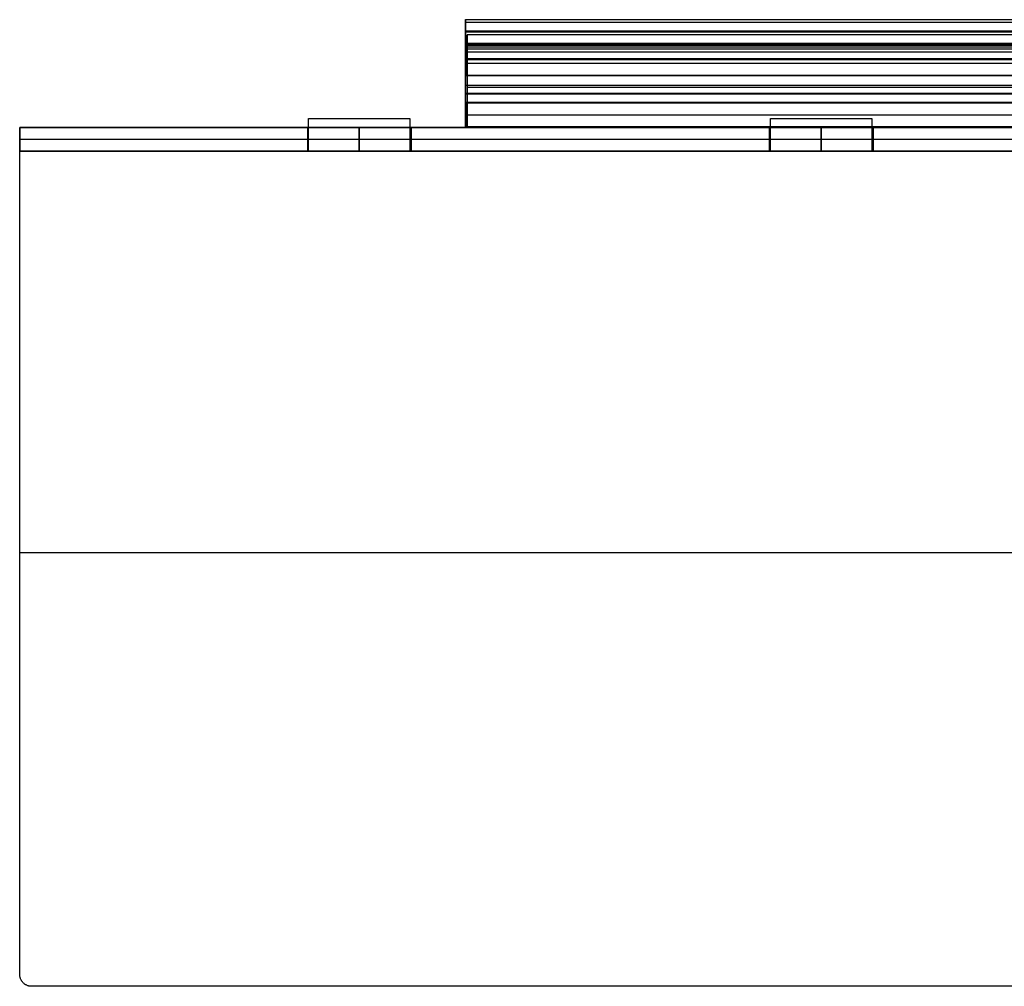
# Model space of a CAD drawing. Header units: millimetres. Extents: x -234 to 216, y -161 to 1.
# Tile 1 of 2: x -234 to -69, y -161 to 1. Entities that reach past the tile are written whole.
import ezdxf

# ---------------------------------------------------------------- set-up
doc = ezdxf.new("R2010")
doc.units = ezdxf.units.MM
doc.layers.add('Défaut', color=7, linetype='Continuous', true_color=0x000000)

msp = doc.modelspace()

# ---------------------------------------------------------------- linework, layer by layer
at = {"layer": 'Défaut'}
for p, q in [((-159.25, -3.13, 34.97), (-159.25, 1.01, 34.97)), ((-158.96, -2.92, 98), (141.04, -2.92, 98)), ((-158.96, -3.51, 101.42), (141.04, -3.51, 101.42)), ((141.04, -6.34, 98.59), (-158.96, -6.34, 98.59)), ((-159.25, -7.98, 99.21), (-159.25, -7.98, 93.56)), ((-159.25, -7.98, -27.32), (-159.25, -7.98, -31.32)), ((-158.96, -9.21, 105.4), (-158.96, -9.21, 101.25)), ((-158.96, -10.31, 101.5), (141.04, -10.31, 101.5)), ((-158.96, -10.31, 105.5), (141.04, -10.31, 105.5)), ((141.04, -12.91, 36.89), (-158.96, -12.91, 36.89)), ((-158.96, -12.91, 40.79), (-158.96, -16.91, 40.79)), ((-158.96, -14.91, -25.11), (141.04, -14.91, -25.11)), ((-233.96, -17.03, 0), (-233.96, -21.03, 0)), ((-62.96, -17.03, 0), (-233.96, -17.03, 0)), ((-185.76, -17.03, -188), (-185.76, -21.03, -188)), ((-177.06, -17.03, -190), (-177.06, -21.03, -190)), ((-177.06, -21.03, -186), (-177.06, -17.03, -186)), ((-168.36, -17.03, -188), (-168.36, -21.03, -188)), ((-158.96, -16.91, 36.9), (141.04, -16.91, 36.9)), ((-108.36, -17.03, -188), (-108.36, -21.03, -188)), ((-99.66, -17.03, -190), (-99.66, -21.03, -190)), ((-99.66, -21.03, -186), (-99.66, -17.03, -186)), ((-90.96, -17.03, -188), (-90.96, -21.03, -188)), ((-233.96, -19.03, -225), (216.04, -19.03, -225)), ((-233.96, -19.03, 225), (-233.96, -19.03, -225)), ((-233.96, -19.03, 225), (216.04, -19.03, 225)), ((-185.76, -19.03, -190), (-168.36, -19.03, -190)), ((-185.76, -19.03, -190), (-185.76, -19.03, -186)), ((-185.76, -19.03, -186), (-168.36, -19.03, -186)), ((-168.36, -19.03, -186), (-168.36, -19.03, -190)), ((-108.36, -19.03, -190), (-90.96, -19.03, -190)), ((-108.36, -19.03, -190), (-108.36, -19.03, -186)), ((-108.36, -19.03, -186), (-90.96, -19.03, -186)), ((-90.96, -19.03, -186), (-90.96, -19.03, -190)), ((-233.96, -21.03, 0), (-62.96, -21.03, 0)), ((-233.96, -88.28, -186), (-62.96, -88.28, -186)), ((-233.96, -88.28, -190), (-62.96, -88.28, -190))]:
    msp.add_line(p, q, dxfattribs=at)
for points, weights in [([(-159.25, -1.06, 92.27), (-159.25, 1.28, 90.53), (-159.25, 1.01, 87.62)], [1, 0.872236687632, 1]), ([(-159.25, -5.73, -27.32), (-159.25, -3.13, -27.32), (-159.25, -3.13, -24.72)], [1, 0.708100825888, 1]), ([(-159.25, -3.13, 87.62), (-159.25, -3.13, 88.7), (-159.25, -3.89, 89.46)], [1, 0.92406696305, 1]), ([(-231.96, -161.03, -186), (-233.96, -161.03, -186), (-233.96, -159.03, -186)], [1, 0.707106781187, 1]), ([(-231.96, -161.03, -190), (-233.96, -161.03, -190), (-233.96, -159.03, -190)], [1, 0.707106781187, 1]), ([(-231.96, -161.03, -188), (-233.96, -161.03, -188), (-233.96, -159.03, -188)], [1, 0.707106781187, 1])]:
    msp.add_rational_spline(points, weights, degree=2, dxfattribs=at)
for points in [[(140.75, 1.01, 87.62), (-9.25, 1.01, 87.62), (-159.25, 1.01, 87.62)], [(140.75, 1.01, -24.76), (-9.25, 1.01, -24.76), (-159.25, 1.01, -24.76)], [(-159.25, 1.01, 87.62), (-159.25, 1.01, 31.43), (-159.25, 1.01, -24.76)], [(140.75, 1.01, 31.43), (-9.25, 1.01, 31.43), (-159.25, 1.01, 31.43)], [(140.75, 0.58, 90.22), (-9.25, 0.58, 90.22), (-159.25, 0.58, 90.22)], [(140.75, -0.91, -29.53), (-9.25, -0.91, -29.53), (-159.25, -0.91, -29.53)], [(140.75, -1.06, 92.27), (-9.25, -1.06, 92.27), (-159.25, -1.06, 92.27)], [(-159.25, -10.03, 101.26), (-159.25, -5.55, 96.77), (-159.25, -1.06, 92.27)], [(-158.96, -1.51, 99.42), (-158.96, -3.51, 101.42), (-158.96, -5.51, 103.42)], [(141.04, -1.51, 99.42), (-8.96, -1.51, 99.42), (-158.96, -1.51, 99.42)], [(-158.96, -4.34, 96.59), (-158.96, -2.92, 98), (-158.96, -1.51, 99.42)], [(140.75, -3.13, -24.72), (-9.25, -3.13, -24.72), (-159.25, -3.13, -24.72)], [(140.75, -3.13, 87.62), (-9.25, -3.13, 87.62), (-159.25, -3.13, 87.62)], [(-159.25, -3.13, -24.72), (-159.25, -3.13, 31.45), (-159.25, -3.13, 87.62)], [(140.75, -3.13, 31.45), (-9.25, -3.13, 31.45), (-159.25, -3.13, 31.45)], [(140.75, -3.32, 88.61), (-9.25, -3.32, 88.61), (-159.25, -3.32, 88.61)], [(-159.25, -3.89, 89.46), (-159.25, -8.37, 93.95), (-159.25, -12.86, 98.43)], [(140.75, -3.89, 89.46), (-9.25, -3.89, 89.46), (-159.25, -3.89, 89.46)], [(140.75, -3.89, -26.56), (-9.25, -3.89, -26.56), (-159.25, -3.89, -26.56)], [(-158.96, -8.34, 100.59), (-158.96, -6.34, 98.59), (-158.96, -4.34, 96.59)], [(-158.96, -4.34, 96.59), (-8.96, -4.34, 96.59), (141.04, -4.34, 96.59)], [(140.75, -5.55, 96.77), (-9.25, -5.55, 96.77), (-159.25, -5.55, 96.77)], [(140.75, -5.73, -31.32), (-9.25, -5.73, -31.32), (-159.25, -5.73, -31.32)], [(-159.25, -5.73, -31.32), (-159.25, -11.36, -31.32), (-159.25, -17, -31.32)], [(140.75, -5.73, -27.32), (-9.25, -5.73, -27.32), (-159.25, -5.73, -27.32)], [(-159.25, -17, -27.32), (-159.25, -11.36, -27.32), (-159.25, -5.73, -27.32)], [(141.04, -5.51, 103.42), (-8.96, -5.51, 103.42), (-158.96, -5.51, 103.42)], [(140.75, -8.37, 93.95), (-9.25, -8.37, 93.95), (-159.25, -8.37, 93.95)], [(141.04, -8.34, 100.59), (-8.96, -8.34, 100.59), (-158.96, -8.34, 100.59)], [(140.75, -10.03, 101.26), (-9.25, -10.03, 101.26), (-159.25, -10.03, 101.26)], [(-159.25, -12.86, 98.43), (-159.25, -11.45, 99.85), (-159.25, -10.03, 101.26)], [(140.75, -11.36, -31.32), (-9.25, -11.36, -31.32), (-159.25, -11.36, -31.32)], [(140.75, -11.36, -27.32), (-9.25, -11.36, -27.32), (-159.25, -11.36, -27.32)], [(140.75, -11.45, 99.85), (-9.25, -11.45, 99.85), (-159.25, -11.45, 99.85)], [(140.75, -12.86, 98.43), (-9.25, -12.86, 98.43), (-159.25, -12.86, 98.43)], [(-158.96, -12.91, 98.9), (-8.96, -12.91, 98.9), (141.04, -12.91, 98.9)], [(141.04, -12.91, -25.11), (-8.96, -12.91, -25.11), (-158.96, -12.91, -25.11)], [(-158.96, -12.91, -25.11), (-158.96, -12.91, 36.89), (-158.96, -12.91, 98.9)], [(-158.96, -16.91, -25.11), (-158.96, -14.91, -25.11), (-158.96, -12.91, -25.11)], [(-185.56, -21.03, -186), (-185.56, -18.28, -186), (-185.56, -15.53, -186)], [(-185.56, -15.53, -186), (-185.56, -15.53, -188), (-185.56, -15.53, -190)], [(-185.56, -21.03, -190), (-185.56, -18.28, -190), (-185.56, -15.53, -190)], [(-185.56, -15.53, -186), (-177.06, -15.53, -186), (-168.56, -15.53, -186)], [(-185.56, -15.53, -190), (-177.06, -15.53, -190), (-168.56, -15.53, -190)], [(-185.56, -21.03, -188), (-185.56, -18.28, -188), (-185.56, -15.53, -188)], [(-185.56, -15.53, -188), (-177.06, -15.53, -188), (-168.56, -15.53, -188)], [(-177.06, -15.53, -186), (-177.06, -15.53, -188), (-177.06, -15.53, -190)], [(-168.56, -15.53, -186), (-168.56, -15.53, -188), (-168.56, -15.53, -190)], [(-168.56, -15.53, -186), (-168.56, -18.28, -186), (-168.56, -21.03, -186)], [(-168.56, -15.53, -190), (-168.56, -18.28, -190), (-168.56, -21.03, -190)], [(-168.56, -15.53, -188), (-168.56, -18.28, -188), (-168.56, -21.03, -188)], [(-108.16, -21.03, -186), (-108.16, -18.28, -186), (-108.16, -15.53, -186)], [(-108.16, -15.53, -186), (-108.16, -15.53, -188), (-108.16, -15.53, -190)], [(-108.16, -21.03, -190), (-108.16, -18.28, -190), (-108.16, -15.53, -190)], [(-108.16, -15.53, -186), (-99.66, -15.53, -186), (-91.16, -15.53, -186)], [(-108.16, -15.53, -190), (-99.66, -15.53, -190), (-91.16, -15.53, -190)], [(-108.16, -21.03, -188), (-108.16, -18.28, -188), (-108.16, -15.53, -188)], [(-108.16, -15.53, -188), (-99.66, -15.53, -188), (-91.16, -15.53, -188)], [(-99.66, -15.53, -186), (-99.66, -15.53, -188), (-99.66, -15.53, -190)], [(-91.16, -15.53, -186), (-91.16, -15.53, -188), (-91.16, -15.53, -190)], [(-91.16, -15.53, -186), (-91.16, -18.28, -186), (-91.16, -21.03, -186)], [(-91.16, -15.53, -190), (-91.16, -18.28, -190), (-91.16, -21.03, -190)], [(-91.16, -15.53, -188), (-91.16, -18.28, -188), (-91.16, -21.03, -188)], [(-233.96, -17.03, -225), (-8.96, -17.03, -225), (216.04, -17.03, -225)], [(-233.96, -21.03, -225), (-233.96, -19.03, -225), (-233.96, -17.03, -225)], [(-233.96, -17.03, 225), (-233.96, -17.03, 0), (-233.96, -17.03, -225)], [(-233.96, -21.03, 225), (-233.96, -19.03, 225), (-233.96, -17.03, 225)], [(216.04, -17.03, 225), (-8.96, -17.03, 225), (-233.96, -17.03, 225)], [(-168.36, -17.03, -190), (-177.06, -17.03, -190), (-185.76, -17.03, -190)], [(-185.76, -17.03, -190), (-185.76, -19.03, -190), (-185.76, -21.03, -190)], [(-185.76, -17.03, -190), (-185.76, -17.03, -188), (-185.76, -17.03, -186)], [(-185.76, -17.03, -186), (-185.76, -19.03, -186), (-185.76, -21.03, -186)], [(-185.76, -17.03, -186), (-177.06, -17.03, -186), (-168.36, -17.03, -186)], [(-168.36, -21.03, -186), (-168.36, -19.03, -186), (-168.36, -17.03, -186)], [(-168.36, -17.03, -186), (-168.36, -17.03, -188), (-168.36, -17.03, -190)], [(-168.36, -17.03, -190), (-168.36, -19.03, -190), (-168.36, -21.03, -190)], [(140.75, -17, -31.32), (-9.25, -17, -31.32), (-159.25, -17, -31.32)], [(140.75, -17, -27.32), (-9.25, -17, -27.32), (-159.25, -17, -27.32)], [(-159.25, -17, -31.32), (-159.25, -17, -29.32), (-159.25, -17, -27.32)], [(140.75, -17, -29.32), (-9.25, -17, -29.32), (-159.25, -17, -29.32)], [(141.04, -16.91, -25.11), (-8.96, -16.91, -25.11), (-158.96, -16.91, -25.11)], [(141.04, -16.91, 98.9), (-8.96, -16.91, 98.9), (-158.96, -16.91, 98.9)], [(-158.96, -16.91, 98.9), (-158.96, -16.91, 36.9), (-158.96, -16.91, -25.11)], [(-90.96, -17.03, -190), (-99.66, -17.03, -190), (-108.36, -17.03, -190)], [(-108.36, -17.03, -190), (-108.36, -19.03, -190), (-108.36, -21.03, -190)], [(-108.36, -17.03, -190), (-108.36, -17.03, -188), (-108.36, -17.03, -186)], [(-108.36, -17.03, -186), (-108.36, -19.03, -186), (-108.36, -21.03, -186)], [(-108.36, -17.03, -186), (-99.66, -17.03, -186), (-90.96, -17.03, -186)], [(-90.96, -21.03, -186), (-90.96, -19.03, -186), (-90.96, -17.03, -186)], [(-90.96, -17.03, -186), (-90.96, -17.03, -188), (-90.96, -17.03, -190)], [(-90.96, -17.03, -190), (-90.96, -19.03, -190), (-90.96, -21.03, -190)], [(-185.56, -18.28, -186), (-185.56, -18.28, -188), (-185.56, -18.28, -190)], [(-168.56, -18.28, -186), (-168.56, -18.28, -188), (-168.56, -18.28, -190)], [(-108.16, -18.28, -186), (-108.16, -18.28, -188), (-108.16, -18.28, -190)], [(-91.16, -18.28, -186), (-91.16, -18.28, -188), (-91.16, -18.28, -190)], [(-233.96, -159.03, -186), (-233.96, -90.03, -186), (-233.96, -21.03, -186)], [(-233.96, -21.03, -186), (-233.96, -21.03, -188), (-233.96, -21.03, -190)], [(-233.96, -159.03, -190), (-233.96, -90.03, -190), (-233.96, -21.03, -190)], [(-233.96, -21.03, -186), (-209.76, -21.03, -186), (-185.56, -21.03, -186)], [(-233.96, -21.03, -190), (-209.76, -21.03, -190), (-185.56, -21.03, -190)], [(-233.96, -159.03, -188), (-233.96, -90.03, -188), (-233.96, -21.03, -188)], [(-233.96, -21.03, -188), (-209.76, -21.03, -188), (-185.56, -21.03, -188)], [(216.04, -21.03, -225), (-8.96, -21.03, -225), (-233.96, -21.03, -225)], [(-233.96, -21.03, -225), (-233.96, -21.03, 0), (-233.96, -21.03, 225)], [(-233.96, -21.03, 225), (-8.96, -21.03, 225), (216.04, -21.03, 225)], [(-209.76, -21.03, -186), (-209.76, -21.03, -188), (-209.76, -21.03, -190)], [(-185.76, -21.03, -190), (-177.06, -21.03, -190), (-168.36, -21.03, -190)], [(-185.76, -21.03, -186), (-185.76, -21.03, -188), (-185.76, -21.03, -190)], [(-168.36, -21.03, -186), (-177.06, -21.03, -186), (-185.76, -21.03, -186)], [(-185.56, -21.03, -186), (-185.56, -21.03, -188), (-185.56, -21.03, -190)], [(-168.56, -21.03, -186), (-168.56, -21.03, -188), (-168.56, -21.03, -190)], [(-168.56, -21.03, -186), (-138.36, -21.03, -186), (-108.16, -21.03, -186)], [(-168.56, -21.03, -190), (-138.36, -21.03, -190), (-108.16, -21.03, -190)], [(-168.56, -21.03, -188), (-138.36, -21.03, -188), (-108.16, -21.03, -188)], [(-168.36, -21.03, -190), (-168.36, -21.03, -188), (-168.36, -21.03, -186)], [(-138.36, -21.03, -186), (-138.36, -21.03, -188), (-138.36, -21.03, -190)], [(-108.36, -21.03, -190), (-99.66, -21.03, -190), (-90.96, -21.03, -190)], [(-108.36, -21.03, -186), (-108.36, -21.03, -188), (-108.36, -21.03, -190)], [(-90.96, -21.03, -186), (-99.66, -21.03, -186), (-108.36, -21.03, -186)], [(-108.16, -21.03, -186), (-108.16, -21.03, -188), (-108.16, -21.03, -190)], [(-91.16, -21.03, -186), (-91.16, -21.03, -188), (-91.16, -21.03, -190)], [(-91.16, -21.03, -186), (-60.96, -21.03, -186), (-30.76, -21.03, -186)], [(-91.16, -21.03, -190), (-60.96, -21.03, -190), (-30.76, -21.03, -190)], [(-91.16, -21.03, -188), (-60.96, -21.03, -188), (-30.76, -21.03, -188)], [(-90.96, -21.03, -190), (-90.96, -21.03, -188), (-90.96, -21.03, -186)], [(-233.96, -90.03, -186), (-233.96, -90.03, -188), (-233.96, -90.03, -190)], [(-233.96, -159.03, -186), (-233.96, -159.03, -188), (-233.96, -159.03, -190)], [(-233.38, -160.44, -186), (-233.38, -160.44, -188), (-233.38, -160.44, -190)], [(114.04, -161.03, -186), (-58.96, -161.03, -186), (-231.96, -161.03, -186)], [(-231.96, -161.03, -186), (-231.96, -161.03, -188), (-231.96, -161.03, -190)], [(114.04, -161.03, -190), (-58.96, -161.03, -190), (-231.96, -161.03, -190)], [(114.04, -161.03, -188), (-58.96, -161.03, -188), (-231.96, -161.03, -188)]]:
    msp.add_open_spline(points, degree=2, dxfattribs=at)
for points, weights, knots in [([(-159.25, 1.01, -24.76), (-159.25, 1.11, -27.57), (-159.25, -0.91, -29.53), (-159.25, -2.92, -31.49), (-159.25, -5.73, -31.32)], [1, 0.914218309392, 1, 0.914218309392, 1], [293.831493, 293.831493, 293.831493, 299.451915, 299.451915, 305.072338, 305.072338, 305.072338]), ([(-158.96, -5.51, 103.42), (-158.96, -8.58, 106.68), (-158.96, -12.74, 105.03), (-158.96, -16.91, 103.38), (-158.96, -16.91, 98.9)], [1, 0.827102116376, 1, 0.827102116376, 1], [-17.924532, -17.924532, -17.924532, -8.962266, -8.962266, 0, 0, 0]), ([(-158.96, -8.34, 100.59), (-158.96, -9.51, 101.96), (-158.96, -11.21, 101.33), (-158.96, -12.91, 100.71), (-158.96, -12.91, 98.9)], [1, 0.820642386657, 1, 0.820642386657, 1], [-7.241885, -7.241885, -7.241885, -3.620943, -3.620943, 0, 0, 0])]:
    msp.add_rational_spline(points, weights, degree=2, knots=knots, dxfattribs=at)

doc.saveas('drawing.dxf')
